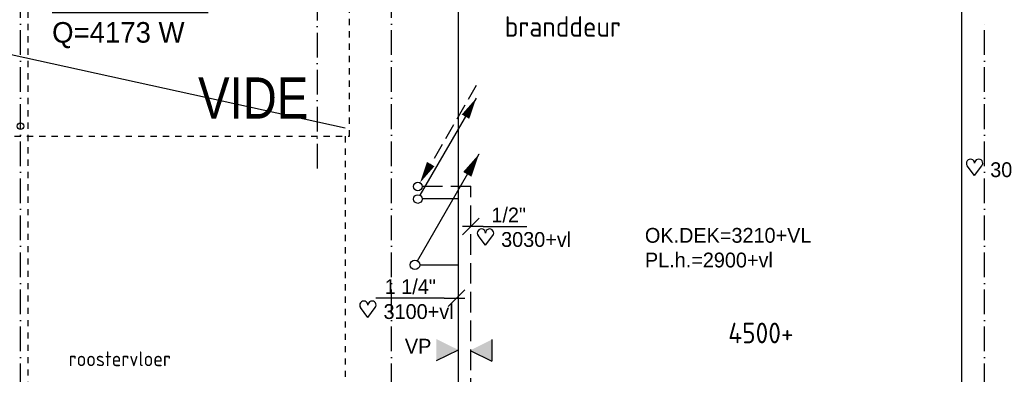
# Model space of a CAD drawing. Extents: x -41378 to 114803, y -24080 to 82188.
# Tile 68 of 137: x 45480 to 57430, y 39143 to 43453. Entities that reach past the tile are written whole.
import ezdxf
from ezdxf.enums import TextEntityAlignment as Align

# ---------------------------------------------------------------- set-up
doc = ezdxf.new("R2010")
doc.units = 0
doc.header["$LTSCALE"] = 50
for name, pattern in [('2322107', [2000, 1000, 1000]), ('2322108', [7, 5, -2]), ('DASHDOT', [9, 6, -1.5, 0, -1.5]), ('DASHED', [3, 1.5, -1.5])]:
    doc.linetypes.add(name, pattern=pattern)
doc.layers.get('0').update_dxf_attribs({"linetype": 'CONTINUOUS'})
for name, color, linetype in [('AFDELING', 4, 'CONTINUOUS'), ('AL$1----_ALGEMEEN', 7, 'CONTINUOUS'), ('AL$1----_TEKST', 7, 'CONTINUOUS'), ('AL$7----_STRAMIEN', 1, 'DASHDOT'), ('AL23----_VLOEREN', 4, 'CONTINUOUS'), ('AL28----_KONSTRUKTIE', 3, 'CONTINUOUS'), ('AL32----_DRAAIRICHTING', 1, 'CONTINUOUS'), ('AL34----_BALUSTRADES', 4, 'DASHED'), ('BL$4----', 7, 'CONTINUOUS'), ('BOUW', 8, 'CONTINUOUS'), ('WI561---', 1, 'CONTINUOUS'), ('WL561---_AANVOER', 4, 'CONTINUOUS'), ('WL561---_RETOUR', 4, 'CONTINUOUS'), ('WL570---', 3, 'CONTINUOUS'), ('WM561---', 1, 'CONTINUOUS'), ('WM570---', 1, 'CONTINUOUS')]:
    doc.layers.add(name, color=color, linetype=linetype)
doc.layers.get('0').freeze()
doc.styles.add('BURO-018', font='BUROFONT.shx', dxfattribs={"height": 90})
doc.styles.add('BURO-025', font='BUROFONT.shx', dxfattribs={"height": 250})
doc.styles.get("Standard").update_dxf_attribs({"font": 'ISOCP'})
doc.styles.add('TECHNIC', font='technic_.ttf')

# ---------------------------------------------------------------- blocks, each defined once
blk = doc.blocks.new('LDV3108')
at = {"color": 0, "linetype": 'CONTINUOUS'}
for p, q in [((6.75, 11.69), (5.81, 10.07)), ((5.44, 9.42), (4.5, 7.79)), ((4.13, 7.14), (3.19, 5.52)), ((2.81, 4.87), (1.88, 3.25)), ((1.5, 2.6), (0.56, 0.97))]:
    blk.add_line(p, q, dxfattribs=at)
blk.add_lwpolyline([(0.25, 0.43, 0, 1, 0), (1.5, 2.6, 1, 1, 0)], format="xyseb", dxfattribs=at)
blk.add_circle((0, 0), 0.5, dxfattribs=at)
blk = doc.blocks.new('LDV1107')
at = {"color": 0, "linetype": 'CONTINUOUS'}
blk.add_line((0.25, 0.43), (6.75, 11.69), dxfattribs=at)
blk.add_lwpolyline([(6.75, 11.69, 0, 1, 0), (5.5, 9.53, 1, 1, 0)], format="xyseb", dxfattribs=at)
blk.add_circle((0, 0), 0.5, dxfattribs=at)
blk = doc.blocks.new('CVRINFO2')
at = {"color": 0, "linetype": 'CONTINUOUS', "style": 'BURO-025'}
for tag, p in [('CV_TEXT125', (0, 0)), ('CV_TEXT225', (0, -4.17)), ('CV_TEXT325', (0, -8.33)), ('CV_TEXT425', (0, -12.5))]:
    blk.add_attdef(tag, p, '', height=2.5, dxfattribs=at)
blk = doc.blocks.new('*U294', base_point=(50805, 40711))
at = {"color": 0, "linetype": 'CONTINUOUS'}
for p, q in [((50905, 40811), (50705, 40611)), ((50655, 40711), (49825, 40711)), ((50655, 40711), (50905, 40711))]:
    blk.add_line(p, q, dxfattribs=at)
at = {"color": 0, "linetype": 'CONTINUOUS', "style": 'BURO-018'}
blk.add_text('1 1/4"', height=180, dxfattribs=at).set_placement((50555, 40761), align=Align.RIGHT)
blk = doc.blocks.new('*U295', base_point=(50955, 41040))
at = {"color": 0, "linetype": 'CONTINUOUS'}
for p, q in [((51055, 41140), (50855, 40940)), ((51105, 41040), (50855, 41040)), ((51105, 41040), (51635, 41040))]:
    blk.add_line(p, q, dxfattribs=at)
at = {"color": 0, "linetype": 'CONTINUOUS', "style": 'BURO-018'}
blk.add_text('1/2"', height=180, dxfattribs=at).set_placement((51205, 41090))
blk = doc.blocks.new('HART')
at = {"color": 1}
for q in [(-39.7, 52.4), (39.7, 52.4)]:
    blk.add_line((0, 0), q, dxfattribs=at)
for centre, start, end in [((-22.1, 65.7), 0, 217.1867), ((22.1, 65.7), 322.8133, 180)]:
    blk.add_arc(centre, 22.1, start, end, dxfattribs=at)

msp = doc.modelspace()

# ---------------------------------------------------------------- hatches: boundary and pattern name
at = {"layer": 'WL570---'}
h = msp.add_hatch(color=1, dxfattribs=at)
h.paths.add_polyline_path([(50536.4, 39572.3), (50801.3, 39441.5), (50536.4, 39441.5)])
h.paths.add_polyline_path([(50536.4, 39441.5), (50801.3, 39441.5), (50801.3, 39438.9), (50536.4, 39308.1)])
h = msp.add_hatch(color=1, dxfattribs=at)
h.paths.add_polyline_path([(51212.1, 39565.6), (50947.2, 39434.8), (51212.1, 39434.8)])
h.paths.add_polyline_path([(51212.1, 39434.8), (50947.2, 39434.8), (50947.2, 39432.2), (51212.1, 39301.4)])

# ---------------------------------------------------------------- linework, layer by layer
at = {"layer": 'AL$1----_ALGEMEEN', "color": 8, "linetype": 'DASHED'}
msp.add_line((45581, 37177.3), (45581, 45327.3), dxfattribs=at)
at = {"layer": 'AL$7----_STRAMIEN', "color": 1}
msp.add_line((49991, 10167.3), (49991, 64727.3), dxfattribs=at)
for points in [[(49091, 80202.4), (49091, 41627.3)], [(57191, 10167.3), (57191, 43428.1)]]:
    msp.add_lwpolyline(points, dxfattribs=at)
at = {"layer": 'AL$7----_STRAMIEN'}
msp.add_lwpolyline([(45491, 10167.3), (45491, 48830.7)], dxfattribs=at)
at = {"layer": 'AL23----_VLOEREN', "color": 8}
msp.add_line((37867.6, 44685.5), (49431, 42137.3), dxfattribs=at)
at = {"layer": 'AL28----_KONSTRUKTIE', "color": 8}
msp.add_circle((45491, 42158.3), 40, dxfattribs=at)
at = {"layer": 'AL32----_DRAAIRICHTING', "color": 8}
msp.add_line((56910.8, 44383.8), (56910.8, 37828.9), dxfattribs=at)
at = {"layer": 'AL34----_BALUSTRADES', "color": 8}
for p, q in [((49483, 42037.3), (49483, 45807.5)), ((37767.6, 42037.3), (49483, 42037.3)), ((49431, 42037.3), (49431, 38527.3))]:
    msp.add_line(p, q, dxfattribs=at)
at = {"layer": 'WL561---_AANVOER', "linetype": '2322107'}
for p, q in [((50805, 41278.9), (50805, 44140.6)), ((50367, 41278.9), (50805, 41278.9)), ((50805, 37296.3), (50805, 41278.9)), ((50333.4, 40473), (50805, 40473))]:
    msp.add_line(p, q, dxfattribs=at)
at = {"layer": 'WL561---_RETOUR', "linetype": '2322108'}
for p in [(50361.8, 41429), (50954.6, 37445.9)]:
    msp.add_line(p, (50954.6, 41429), dxfattribs=at)
at = {"layer": 'WL570---', "color": 1}
for p, q in [((51212.1, 39565.6), (51212.1, 39301.4)), ((50801.3, 39438.9), (50536.4, 39308.1)), ((50947.2, 39432.2), (51212.1, 39301.4))]:
    msp.add_line(p, q, dxfattribs=at)

# ---------------------------------------------------------------- block references
at = {"layer": 'WI561---'}
ref = msp.add_blockref('CVRINFO2', (45873.3, 43590.3), dxfattribs=dict(at, xscale=100, yscale=100, zscale=100))
ref.add_attrib('CV_TEXT125', '%%u2240-400-22', (45873.3, 43590.3), dxfattribs={"layer": '0', "color": 2, "linetype": 'CONTINUOUS', "height": 250, "style": 'BURO-025'})
ref.add_attrib('CV_TEXT225', 'Q=4173 W', (45873.3, 43173.6), dxfattribs={"layer": '0', "color": 2, "linetype": 'CONTINUOUS', "height": 250, "style": 'BURO-025'})
at = {"layer": 'WL561---_AANVOER', "color": 2}
for p, xscale, yscale, zscale in [((50313.3, 41273.7), 105, 105, 105), ((50277.2, 40473), 115.5, 115.5, 115.5)]:
    msp.add_blockref('LDV1107', p, dxfattribs=dict(at, xscale=xscale, yscale=yscale, zscale=zscale))
at = {"layer": 'WL561---_RETOUR', "color": 2, "xscale": 105, "yscale": 105, "zscale": 105}
msp.add_blockref('LDV3108', (50311.2, 41424.8), dxfattribs=at)
at = {"layer": 'WM561---'}
for name, p in [('*U295', (50954.6, 40939.5)), ('*U294', (50780.9, 40069.4))]:
    msp.add_blockref(name, p, dxfattribs=at)
at = {"layer": 'WM570---', "xscale": 2.25, "yscale": 2.25, "zscale": 2.25}
for p in [(57069.6, 41560.1), (51133.6, 40712.2), (49706.5, 39835.9)]:
    msp.add_blockref('HART', p, dxfattribs=at)

# ---------------------------------------------------------------- texts
at = {"layer": 'AFDELING', "color": 8, "style": 'TECHNIC'}
msp.add_attdef('VIDE', text='Afdeling', height=500, dxfattribs=at).set_placement((48313.6, 42251.1), align=Align.CENTER)
at = {"layer": 'AL$1----_TEKST', "color": 8}
msp.add_text('4500+', height=250, dxfattribs=at).set_placement((54079.1, 39520.7))
at = {"layer": 'BL$4----', "color": 8}
for s, height, p in [('branddeur', 250, (51366.2, 43245)), ('roostervloer', 180, (46074.4, 39242.3))]:
    msp.add_text(s, height=height, dxfattribs=at).set_placement(p)
at = {"layer": 'BOUW', "color": 1, "style": 'BURO-018'}
for s, p in [('OK.DEK=3210+VL', (53068.3, 40742.3)), ('PL.h.=2900+vl', (53068.3, 40442.3))]:
    msp.add_text(s, height=180, dxfattribs=at).set_placement(p)
at = {"layer": 'WL570---', "color": 1, "style": 'BURO-018'}
msp.add_text('VP', height=180, dxfattribs=at).set_placement((50154.6, 39395.2))
at = {"layer": 'WM570---', "color": 1, "style": 'BURO-018'}
for s, p in [('3015+vl', (57259, 41540)), ('3030+vl', (51323, 40692.1)), ('3100+vl', (49895.9, 39815.9))]:
    msp.add_text(s, height=180, dxfattribs=at).set_placement(p)

doc.saveas('drawing.dxf')
